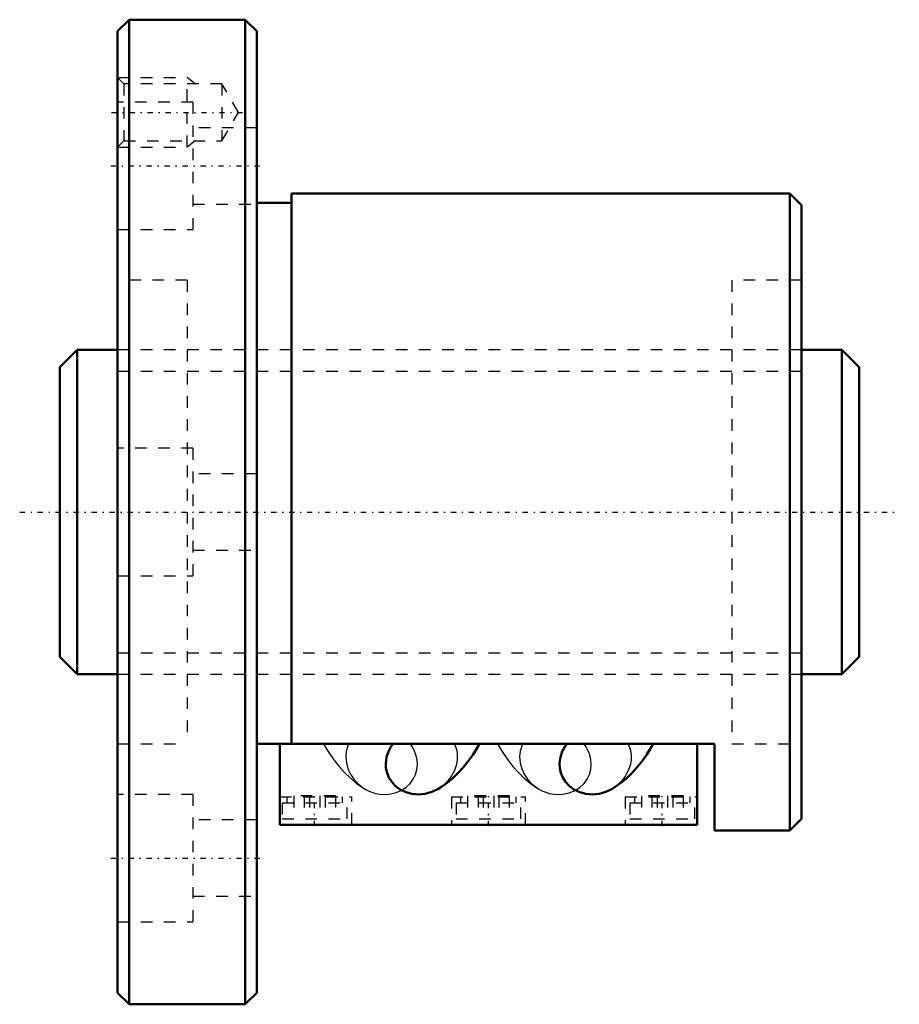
# Model space of a CAD drawing. Header units: millimetres. Extents: x -8.4 to 67.5, y -42.5 to 42.5.
import ezdxf

# ---------------------------------------------------------------- set-up
doc = ezdxf.new("R2010")
doc.units = ezdxf.units.MM
doc.linetypes.add('Center', pattern=[1.5, 0.45, -0.5, 0.05, -0.5])
doc.linetypes.add('Dashed', pattern=[2, 1, -1])
for name, color, linetype, lineweight in [('2d ConnectionPoints', 7, 'Continuous', 50), ('AM_0', 7, 'Continuous', 50), ('AM_5', 3, 'Continuous', 25), ('AM_7', 7, 'Center', 25), ('AM_9', 6, 'Dashed', 25)]:
    doc.layers.add(name, color=color, linetype=linetype, lineweight=lineweight)

# ---------------------------------------------------------------- blocks, each defined once
blk = doc.blocks.new('1_N00SBN2805V_5Nut_0_in_SBN2805V_5G0_69LC0_0000__4')
at = {"layer": 'AM_0'}
for p, q in [((1, 42.5), (0, 41.5)), ((1, 42.5), (1, -42.5)), ((11, 42.5), (1, 42.5)), ((11, 42.5), (11, -42.5)), ((12, 41.5), (11, 42.5)), ((0, 41.5), (0, -41.5)), ((12, 41.5), (12, -41.5)), ((58, 27.5), (15, 27.5)), ((15, 27.5), (15, -20)), ((59, 26.5), (58, 27.5)), ((58, 27.5), (58, -27.5)), ((15, 26.7), (12, 26.7)), ((59, 26.5), (59, -26.5)), ((12, -20), (51.5, -20)), ((14, -27), (14, -20)), ((50, -27), (50, -20)), ((51.5, -27.5), (51.5, -20)), ((50, -27), (14, -27)), ((58, -27.5), (59, -26.5)), ((51.5, -27.5), (58, -27.5)), ((0, -41.5), (1, -42.5)), ((11, -42.5), (12, -41.5)), ((1, -42.5), (11, -42.5))]:
    blk.add_line(p, q, dxfattribs=at)
for points in [[(27.641, -23.918), (27.638, -23.92), (27.116, -24.169), (26.542, -24.331), (25.976, -24.387), (25.39, -24.339), (24.876, -24.2), (24.379, -23.96), (23.991, -23.672), (23.651, -23.304), (23.415, -22.932), (23.245, -22.51), (23.157, -22.101), (23.138, -21.671), (23.205, -21.169), (23.364, -20.684), (23.611, -20.219), (23.766, -20)], [(27.641, -23.918), (27.944, -23.731), (28.427, -23.388), (28.9, -22.995), (29.362, -22.552), (29.813, -22.058), (30.25, -21.513), (30.67, -20.921), (31.071, -20.285), (31.234, -20.003)], [(42.641, -23.918), (42.638, -23.92), (42.116, -24.169), (41.542, -24.331), (40.976, -24.387), (40.39, -24.339), (39.876, -24.2), (39.379, -23.96), (38.991, -23.672), (38.651, -23.304), (38.415, -22.932), (38.245, -22.51), (38.157, -22.101), (38.138, -21.671), (38.205, -21.169), (38.364, -20.684), (38.611, -20.219), (38.766, -20)], [(42.641, -23.918), (42.944, -23.731), (43.427, -23.388), (43.9, -22.995), (44.362, -22.552), (44.813, -22.058), (45.25, -21.513), (45.67, -20.921), (46.071, -20.285), (46.234, -20.003)]]:
    blk.add_lwpolyline(points, dxfattribs=at)
at = {"layer": 'AM_5', "linetype": 'Dashed'}
for p, q in [((0, 37.5), (6, 37.5)), ((6, 31.5), (6, 37.5)), ((6.69, 36.959), (6, 37.5)), ((0, 31.5), (6, 31.5)), ((6.69, 32.041), (6, 31.5))]:
    blk.add_line(p, q, dxfattribs=at)
at = {"layer": 'AM_7'}
for p, q in [((-0.521, 34.5), (10.94, 34.5)), ((-0.6, 29.878), (12.6, 29.878)), ((17, -27.12), (17, -24.48)), ((32, -27.12), (32, -24.48)), ((47, -27.12), (47, -24.48)), ((-0.6, -29.878), (12.6, -29.878))]:
    blk.add_line(p, q, dxfattribs=at)
at = {"layer": 'AM_9'}
for p, q in [((0.541, 36.959), (0, 37.5)), ((9, 36.959), (0.541, 36.959)), ((0.541, 36.959), (0.541, 32.041)), ((9, 36.959), (9, 32.041)), ((10.419, 34.5), (9, 36.959)), ((6.5, 35.378), (0, 35.378)), ((6.5, 35.378), (6.5, 24.378)), ((9, 32.041), (10.419, 34.5)), ((12, 33.178), (6.5, 33.178)), ((0, 31.5), (0.541, 32.041)), ((0.541, 32.041), (9, 32.041)), ((6.5, 26.578), (12, 26.578)), ((0, 24.378), (6.5, 24.378)), ((6, 20), (0, 20)), ((6, 20), (6, -20)), ((53, 20), (53, -20)), ((59, 20), (53, 20)), ((53, 14), (6, 14)), ((6.5, 5.5), (0, 5.5)), ((6.5, 5.5), (6.5, -5.5)), ((12, 3.3), (6.5, 3.3)), ((6.5, -3.3), (12, -3.3)), ((0, -5.5), (6.5, -5.5)), ((6, -14), (53, -14)), ((0, -20), (6, -20)), ((53, -20), (59, -20)), ((6.5, -24.378), (0, -24.378)), ((6.5, -24.378), (6.5, -35.378)), ((14, -24.6), (20.2, -24.6)), ((14.6, -24.6), (14.6, -25.1)), ((15.2, -24.5), (15.2, -26.5)), ((18.8, -24.5), (15.2, -24.5)), ((16.1, -24.5), (16.1, -26.5)), ((16.55, -24.5), (16.55, -26.5)), ((17.45, -24.5), (17.45, -26.5)), ((17.9, -24.5), (17.9, -26.5)), ((18.8, -24.5), (18.8, -26.5)), ((19.4, -25.1), (19.4, -24.6)), ((20.2, -27), (20.2, -24.6)), ((21.216, -23.832), (21.359, -23.918)), ((27.702, -23.881), (27.641, -23.918)), ((28.8, -24.6), (35.2, -24.6)), ((28.8, -24.6), (28.8, -27)), ((29.6, -24.6), (29.6, -25.1)), ((30.2, -24.5), (30.2, -26.5)), ((33.8, -24.5), (30.2, -24.5)), ((31.1, -24.5), (31.1, -26.5)), ((31.55, -24.5), (31.55, -26.5)), ((32.45, -24.5), (32.45, -26.5)), ((32.9, -24.5), (32.9, -26.5)), ((33.8, -24.5), (33.8, -26.5)), ((34.4, -25.1), (34.4, -24.6)), ((35.2, -27), (35.2, -24.6)), ((36.216, -23.832), (36.359, -23.918)), ((42.702, -23.881), (42.641, -23.918)), ((43.8, -24.6), (43.8, -27)), ((43.8, -24.6), (50, -24.6)), ((44.6, -24.6), (44.6, -25.1)), ((45.2, -24.5), (45.2, -26.5)), ((48.8, -24.5), (45.2, -24.5)), ((46.1, -24.5), (46.1, -26.5)), ((46.55, -24.5), (46.55, -26.5)), ((47.45, -24.5), (47.45, -26.5)), ((47.9, -24.5), (47.9, -26.5)), ((48.8, -24.5), (48.8, -26.5)), ((49.4, -25.1), (49.4, -24.6)), ((14.2, -25.1), (19.8, -25.1)), ((14.2, -25.1), (14.2, -26.5)), ((19.8, -26.5), (19.8, -25.1)), ((29.2, -25.1), (34.8, -25.1)), ((29.2, -25.1), (29.2, -26.5)), ((34.8, -26.5), (34.8, -25.1)), ((44.2, -25.1), (49.8, -25.1)), ((44.2, -25.1), (44.2, -26.5)), ((49.8, -26.5), (49.8, -25.1)), ((12, -26.578), (6.5, -26.578)), ((14.2, -26.5), (19.8, -26.5)), ((29.2, -26.5), (34.8, -26.5)), ((44.2, -26.5), (49.8, -26.5)), ((6.5, -33.178), (12, -33.178)), ((0, -35.378), (6.5, -35.378))]:
    blk.add_line(p, q, dxfattribs=at)
for points in [[(17.767, -20.004), (17.834, -20.121), (18.235, -20.776), (18.661, -21.394), (19.113, -21.97), (19.587, -22.5), (20.082, -22.979), (20.594, -23.403), (21.118, -23.771), (21.191, -23.817)], [(19.932, -20), (19.729, -20.634), (19.685, -21.147), (19.735, -21.656), (19.875, -22.163), (20.088, -22.627), (20.378, -23.062), (20.751, -23.467), (21.197, -23.817), (21.36, -23.919)], [(21.36, -23.919), (21.703, -24.095), (22.265, -24.289), (22.831, -24.379), (23.422, -24.367), (23.951, -24.258), (24.468, -24.047), (24.881, -23.779), (25.25, -23.427), (25.511, -23.065), (25.709, -22.648), (25.821, -22.243), (25.864, -21.812), (25.837, -21.392), (25.742, -20.971), (25.576, -20.552), (25.345, -20.153), (25.234, -20)], [(29.068, -20), (29.262, -20.587), (29.312, -21.001), (29.299, -21.427), (29.215, -21.88), (29.06, -22.326), (28.821, -22.78), (28.507, -23.201), (28.108, -23.591), (27.702, -23.881)], [(32.767, -20.004), (32.834, -20.121), (33.235, -20.776), (33.661, -21.394), (34.113, -21.97), (34.587, -22.5), (35.082, -22.979), (35.594, -23.403), (36.118, -23.771), (36.191, -23.817)], [(34.932, -20), (34.729, -20.634), (34.685, -21.147), (34.735, -21.656), (34.875, -22.163), (35.088, -22.627), (35.378, -23.062), (35.751, -23.467), (36.197, -23.817), (36.36, -23.919)], [(36.36, -23.919), (36.703, -24.095), (37.265, -24.289), (37.831, -24.379), (38.422, -24.367), (38.951, -24.258), (39.468, -24.047), (39.881, -23.779), (40.25, -23.427), (40.511, -23.065), (40.709, -22.648), (40.821, -22.243), (40.864, -21.812), (40.837, -21.392), (40.742, -20.971), (40.576, -20.552), (40.345, -20.153), (40.234, -20)], [(44.068, -20), (44.262, -20.587), (44.312, -21.001), (44.299, -21.427), (44.215, -21.88), (44.06, -22.326), (43.821, -22.78), (43.507, -23.201), (43.108, -23.591), (42.702, -23.881)]]:
    blk.add_lwpolyline(points, dxfattribs=at)
blk = doc.blocks.new('2_N010SBN2805V_50Shaft_0_in_SBN2805V_5G0_69LC0_0000__4')
at = {"layer": 'AM_0'}
for p, q in [((-3.5, 14), (-5, 12.5)), ((-3.5, 14), (-3.5, -14)), ((0, 14), (-3.5, 14)), ((62.5, 14), (59, 14)), ((62.5, 14), (62.5, -14)), ((64, 12.5), (62.5, 14)), ((-5, 12.5), (-5, -12.5)), ((64, 12.5), (64, -12.5)), ((-5, -12.5), (-3.5, -14)), ((62.5, -14), (64, -12.5)), ((-3.5, -14), (0, -14)), ((59, -14), (62.5, -14))]:
    blk.add_line(p, q, dxfattribs=at)
at = {"layer": 'AM_5', "linetype": 'Dashed'}
for p, q in [((0, 12.1595), (59, 12.1595)), ((0, -12.1595), (59, -12.1595))]:
    blk.add_line(p, q, dxfattribs=at)
at = {"layer": 'AM_7'}
blk.add_line((-8.45, 0), (67.45, 0), dxfattribs=at)
at = {"layer": 'AM_9'}
for p, q in [((59, 14), (0, 14)), ((0, -14), (59, -14))]:
    blk.add_line(p, q, dxfattribs=at)

msp = doc.modelspace()

# ---------------------------------------------------------------- linework, layer by layer
at = {"layer": '2d ConnectionPoints'}
msp.add_point((0, 0), dxfattribs=at)

# ---------------------------------------------------------------- block references
for name in ['1_N00SBN2805V_5Nut_0_in_SBN2805V_5G0_69LC0_0000__4', '2_N010SBN2805V_50Shaft_0_in_SBN2805V_5G0_69LC0_0000__4']:
    msp.add_blockref(name, (0, 0))

doc.saveas('drawing.dxf')
